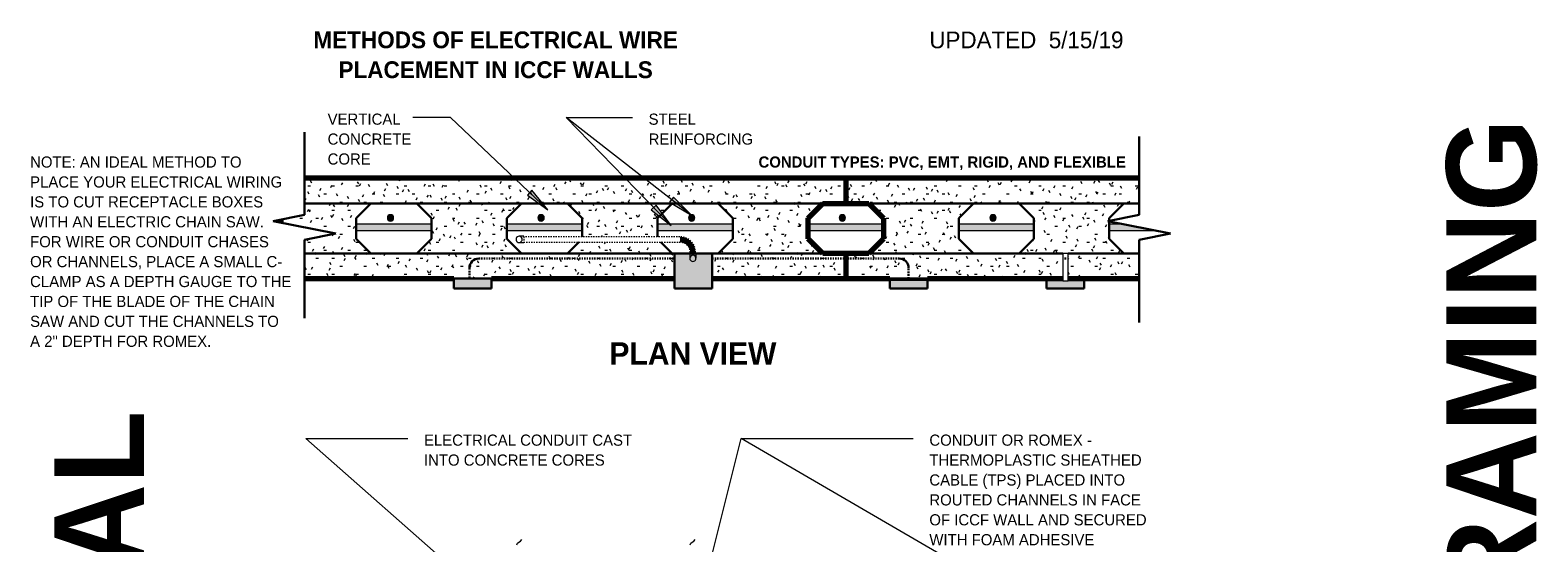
# Model space of a CAD drawing. Header units: inches. Extents: x 0 to 1121, y -57 to 386.
# Tile 15 of 24: x 436 to 556, y 327 to 368. Entities that reach past the tile are written whole.
import ezdxf

# ---------------------------------------------------------------- set-up
doc = ezdxf.new("R2010")
doc.units = ezdxf.units.IN
doc.header["$MEASUREMENT"] = 0
for name, pattern in [('DASH 1_32', [0.0625, 0.03125, -0.03125]), ('Dot 1_32_', [0.03125, 0, -0.03125]), ('Hidden 1_16_', [0.09375, 0.0625, -0.03125]), ('Hidden 1_8_', [0.1875, 0.125, -0.0625])]:
    doc.linetypes.add(name, pattern=pattern)
for name, color, linetype, lineweight in [('A-ANNO-TEXT', 2, 'Continuous', 9), ('A-DETL', 5, 'Continuous', 9), ('A-DETL-GENF', 3, 'Continuous', 9), ('A-DETL-HLIN', 3, 'Continuous', 70), ('A-DETL-MLIN', 3, 'Continuous', 30)]:
    doc.layers.add(name, color=color, linetype=linetype, lineweight=lineweight)
pattern_1 = [(0, (416.865, 0), (2.56, 0.64), [0.211, -1.709, 0.211, -1.709, -10.24]), (0, (416.865, 0), (2.56, 0.64), [-3.84, 0.211, -3.629, 0.211, -1.709, -4.48]), (0, (416.865, 0), (2.56, 0.64), [-9.6, 0.211, -1.069, 0.211, -2.989]), (120, (417.825, 0.32), (-1.8342563, 1.897025), [0.211, -1.709, 0.211, -1.709, -10.24]), (120, (417.825, 0.32), (-1.8342563, 1.897025), [-3.84, 0.211, -3.629, 0.211, -1.709, -4.48]), (120, (417.825, 0.32), (-1.8342563, 1.897025), [-9.6, 0.211, -1.069, 0.211, -2.989]), (240, (418.145, 1.6), (-0.7257437, -2.537025), [0.211, -1.709, 0.211, -1.709, -10.24]), (240, (418.145, 1.6), (-0.7257437, -2.537025), [-3.84, 0.211, -3.629, 0.211, -1.709, -4.48]), (240, (418.145, 1.6), (-0.7257437, -2.537025), [-9.6, 0.211, -1.069, 0.211, -2.989])]

# ---------------------------------------------------------------- blocks, each defined once
blk = doc.blocks.new('Reinf Bar Eleva_ ICCF WALL3')
at = {"layer": 'A-DETL-GENF'}
for points in [[(17.02, -0.5), (17.02, 0), (11.02, 0), (11.02, -0.5)], [(29.02, -0.5), (29.02, 0), (23.02, 0), (23.02, -0.5)], [(41.02, -0.5), (41.02, 0), (35.02, 0), (35.02, -0.5)], [(47.02, 0), (47.02, -0.5), (53.02, -0.5), (53.02, 0)], [(65.02, -0.5), (65.02, 0), (59.02, 0), (59.02, -0.5)], [(71.02, 0), (71.02, -0.5), (74.65, -0.5), (72.15, 0)]]:
    blk.add_hatch(color=256, dxfattribs=at).paths.add_polyline_path(points, flags=0)
for p, q in [((17.02, 0), (11.02, 0)), ((11.02, -0.5), (17.02, -0.5)), ((29.02, 0), (23.02, 0)), ((23.02, -0.5), (29.02, -0.5)), ((41.02, 0), (35.02, 0)), ((35.02, -0.5), (41.02, -0.5)), ((53.02, 0), (47.02, 0)), ((47.02, -0.5), (53.02, -0.5)), ((65.02, 0), (59.02, 0)), ((59.02, -0.5), (65.02, -0.5)), ((72.15, 0), (71.02, 0)), ((71.02, -0.5), (74.65, -0.5))]:
    blk.add_line(p, q, dxfattribs=at)
blk = doc.blocks.new('Reinf Bar Secti_ ICCF WALL3')
at = {"layer": 'A-DETL-GENF'}
h = blk.add_hatch(color=256, dxfattribs=at)
edge = h.paths.add_edge_path(flags=0)
edge.add_arc((0, 0), 0.25, 180, 360)
edge.add_arc((0, 0), 0.25, 0, 180)
for start, end in [(0, 180), (180, 0)]:
    blk.add_arc((0, 0), 0.25, start, end, dxfattribs=at)
blk = doc.blocks.new('Break Line2 - B_ ICCF WALL3')
at = {"layer": 'A-DETL-GENF', "lineweight": 30}
for p, q in [((0.5, 2.5), (-0.5, -2.5)), ((1, 0), (0.5, 2.5)), ((-1, 0), (-7.59, 0)), ((-0.5, -2.5), (-1, 0)), ((7.24, 0), (1, 0))]:
    blk.add_line(p, q, dxfattribs=at)

msp = doc.modelspace()

# ---------------------------------------------------------------- hatches: boundary and pattern name
at = {"layer": 'A-ANNO-TEXT'}
for points in [[(475.68516746, 354.86150741), (475.32272173, 354.47947184), (476.95486872, 353.29396531)], [(485.57642556, 353.67509813), (485.19921539, 353.30763307), (486.7834076, 352.05876776)], [(486.97593701, 354.31274158), (486.65225818, 353.89735008), (488.39170345, 352.87575344)]]:
    msp.add_hatch(color=7, dxfattribs=at).paths.add_polyline_path(points, flags=0)
at = {"layer": 'A-DETL-GENF'}
h = msp.add_hatch(dxfattribs=at)
h.set_pattern_fill('FP4_15', style=0, pattern_type=2)
h.set_pattern_definition(pattern_1)
h.paths.add_polyline_path([(500.69278165, 347.81170309), (500.69278165, 349.81170309), (498.86435453, 349.81170309), (497.69278165, 350.98327597), (497.69278165, 352.64013021), (498.86435453, 353.81170309), (500.69278165, 353.81170309), (500.69278165, 355.81170309), (457.57340099, 355.81170309), (457.57340099, 352.90692168), (455.69278165, 352.53079781), (455.69278165, 352.28304555), (460.07340099, 351.40692168), (457.57340099, 350.90692168), (457.57340099, 347.81170309), (487.05928624, 347.81170309), (487.05928624, 349.81170309), (486.86435453, 349.81170309), (485.96178854, 350.71426908), (479.42377477, 350.71426908), (478.52120878, 349.81170309), (474.86435453, 349.81170309), (473.69278165, 350.98327597), (473.69278165, 352.64013021), (474.86435453, 353.81170309), (478.52120878, 353.81170309), (479.69278165, 352.64013021), (479.69278165, 351.15176908), (485.69278165, 351.15176908), (485.69278165, 352.64013021), (486.86435453, 353.81170309), (490.52120878, 353.81170309), (491.69278165, 352.64013021), (491.69278165, 350.98327597), (490.52120878, 349.81170309), (490.05928624, 349.81170309), (490.05928624, 347.81170309)], flags=0)
h.paths.add_polyline_path([(462.86435453, 349.81170309), (461.69278165, 350.98327597), (461.69278165, 352.64013021), (462.86435453, 353.81170309), (466.52120878, 353.81170309), (467.69278165, 352.64013021), (467.69278165, 350.98327597), (466.52120878, 349.81170309)], flags=0)
h = msp.add_hatch(dxfattribs=at)
h.set_pattern_fill('FP4_15', style=0, pattern_type=2)
h.set_pattern_definition(pattern_1)
h.paths.add_polyline_path([(500.69278165, 355.81170309), (500.69278165, 353.81170309), (502.52120878, 353.81170309), (503.69278165, 352.64013021), (503.69278165, 350.98327597), (502.52120878, 349.81170309), (500.69278165, 349.81170309), (500.69278165, 347.81170309), (517.98650807, 347.81170309), (517.98650807, 349.81368152), (518.42400807, 349.81368152), (518.42400807, 347.81170309), (524.07340099, 347.81170309), (524.07340099, 349.81170309), (522.86435453, 349.81170309), (521.69278165, 350.98327597), (521.69278165, 352.38304555), (521.57340099, 352.40692168), (521.69278165, 352.43079781), (521.69278165, 352.64013021), (522.86435453, 353.81170309), (524.07340099, 353.81170309), (524.07340099, 355.81170309)], flags=0)
h.paths.add_polyline_path([(510.86435453, 349.81170309), (509.69278165, 350.98327597), (509.69278165, 352.64013021), (510.86435453, 353.81170309), (514.52120878, 353.81170309), (515.69278165, 352.64013021), (515.69278165, 350.98327597), (514.52120878, 349.81170309)], flags=0)
h = msp.add_hatch(color=7, dxfattribs=at)
edge = h.paths.add_edge_path(flags=0)
edge.add_arc((487.47885403, 349.89949271), 1.25, 360, 450)
edge.add_line((487.47885403, 351.14949271), (487.47885403, 350.71426908))
edge.add_arc((487.47885403, 349.89949271), 0.81477637, 0, 90, ccw=False)
edge.add_line((488.2936304, 349.89949271), (488.72885403, 349.89949271))
h = msp.add_hatch(color=7, dxfattribs=at)
h.paths.add_polyline_path([(490.05928624, 349.81368152), (487.05928624, 349.81368152), (487.05928624, 347.03045309), (490.05928624, 347.03045309)], flags=0)
edge = h.paths.add_edge_path(flags=0)
edge.add_line((488.26862055, 349.80140263), (488.76862055, 349.80140263))
edge.add_line((488.76862055, 349.80140263), (488.76862055, 349.43658107))
edge.add_arc((488.51862055, 349.43658107), 0.25, 0, 180)
edge.add_line((488.26862055, 349.43658107), (488.26862055, 349.80140263))
for points in [[(472.47581441, 347.81170309), (469.47581441, 347.81170309), (469.47581441, 347.03045309), (472.47581441, 347.03045309)], [(507.20059417, 347.72254923), (504.20059417, 347.72254923), (504.20059417, 347.03045309), (507.20059417, 347.03045309)], [(507.20525807, 347.81170309), (504.20525807, 347.81170309), (504.20525807, 347.72254923), (507.20525807, 347.72254923)], [(516.70059417, 347.72254923), (516.70059417, 347.03045309), (519.70059417, 347.03045309), (519.70059417, 347.72254923), (518.42400807, 347.72254923), (518.42400807, 347.63438198), (517.98650807, 347.63438198), (517.98650807, 347.72254923)]]:
    msp.add_hatch(color=7, dxfattribs=at).paths.add_polyline_path(points, flags=0)

# ---------------------------------------------------------------- linework, layer by layer
at = {"layer": 'A-ANNO-TEXT', "color": 7}
for p, q in [((467.98031214, 360.6517412), (466.20826901, 360.6517412)), ((469.19941211, 360.6517412), (467.98031214, 360.6517412)), ((476.95486872, 353.29396531), (469.19941211, 360.6517412)), ((478.41243092, 360.6517412), (483.70529535, 360.6517412)), ((488.39170345, 352.87575344), (478.41243092, 360.6517412)), ((478.41243092, 360.6517412), (483.70529535, 360.6517412)), ((486.7834076, 352.05876776), (478.41243092, 360.6517412)), ((475.68516746, 354.86150741), (475.32272173, 354.47947184)), ((475.32272173, 354.47947184), (476.95486872, 353.29396531)), ((476.95486872, 353.29396531), (475.68516746, 354.86150741)), ((485.57642556, 353.67509813), (485.19921539, 353.30763307)), ((485.19921539, 353.30763307), (486.7834076, 352.05876776)), ((486.7834076, 352.05876776), (485.57642556, 353.67509813)), ((486.97593701, 354.31274158), (486.65225818, 353.89735008)), ((486.65225818, 353.89735008), (488.39170345, 352.87575344)), ((488.39170345, 352.87575344), (486.97593701, 354.31274158)), ((457.67649205, 335.06357687), (465.80362266, 335.06357687)), ((474.57056667, 320.17973533), (457.67649205, 335.06357687)), ((488.58848823, 320.04691675), (492.37296495, 335.06357687)), ((492.37296495, 335.06357687), (506.07526745, 335.06357687)), ((518.19303363, 320.0413794), (492.37296495, 335.06357687)), ((492.37296495, 335.06357687), (506.07526745, 335.06357687))]:
    msp.add_line(p, q, dxfattribs=at)
at = {"layer": 'A-DETL', "lineweight": 30}
for p, q in [((461.69278165, 352.64013021), (462.86435453, 353.81170309)), ((462.86435453, 353.81170309), (466.52120878, 353.81170309)), ((466.52120878, 353.81170309), (467.69278165, 352.64013021)), ((473.69278165, 352.64013021), (474.86435453, 353.81170309)), ((474.86435453, 353.81170309), (478.52120878, 353.81170309)), ((478.52120878, 353.81170309), (479.69278165, 352.64013021)), ((485.69278165, 352.64013021), (486.86435453, 353.81170309)), ((486.86435453, 353.81170309), (490.52120878, 353.81170309)), ((490.52120878, 353.81170309), (491.69278165, 352.64013021)), ((509.69278165, 352.64013021), (510.86435453, 353.81170309)), ((510.86435453, 353.81170309), (514.52120878, 353.81170309)), ((514.52120878, 353.81170309), (515.69278165, 352.64013021)), ((521.69278165, 352.64013021), (522.86435453, 353.81170309)), ((522.86435453, 353.81170309), (524.07340099, 353.81170309)), ((461.69278165, 350.98327597), (461.69278165, 352.64013021)), ((467.69278165, 352.64013021), (467.69278165, 350.98327597)), ((473.69278165, 350.98327597), (473.69278165, 352.64013021)), ((479.69278165, 352.64013021), (479.69278165, 351.15176908)), ((485.69278165, 351.15176908), (485.69278165, 352.64013021)), ((491.69278165, 352.64013021), (491.69278165, 350.98327597)), ((509.69278165, 350.98327597), (509.69278165, 352.64013021)), ((515.69278165, 352.64013021), (515.69278165, 350.98327597)), ((521.69278165, 352.43079781), (521.69278165, 352.64013021)), ((521.69278165, 350.98327597), (521.69278165, 352.38304555)), ((462.86435453, 349.81170309), (461.69278165, 350.98327597)), ((467.69278165, 350.98327597), (466.52120878, 349.81170309)), ((474.86435453, 349.81170309), (473.69278165, 350.98327597)), ((491.69278165, 350.98327597), (490.52120878, 349.81170309)), ((510.86435453, 349.81170309), (509.69278165, 350.98327597)), ((515.69278165, 350.98327597), (514.52120878, 349.81170309)), ((522.86435453, 349.81170309), (521.69278165, 350.98327597)), ((466.52120878, 349.81170309), (462.86435453, 349.81170309)), ((478.52120878, 349.81170309), (474.86435453, 349.81170309)), ((479.42377477, 350.71426908), (478.52120878, 349.81170309)), ((486.86435453, 349.81170309), (485.96178854, 350.71426908)), ((487.05928624, 349.81170309), (486.86435453, 349.81170309)), ((490.05928624, 349.81368152), (487.05928624, 349.81368152)), ((487.05928624, 349.81368152), (487.05928624, 347.03045309)), ((490.05928624, 347.03045309), (490.05928624, 349.81368152)), ((490.52120878, 349.81170309), (490.05928624, 349.81170309)), ((514.52120878, 349.81170309), (510.86435453, 349.81170309)), ((524.07340099, 349.81170309), (522.86435453, 349.81170309)), ((518.13248936, 349.41368865), (518.26897069, 349.41368865)), ((472.47581441, 347.81170309), (469.47581441, 347.81170309)), ((469.47581441, 347.81170309), (469.47581441, 347.03045309)), ((472.47581441, 347.03045309), (472.47581441, 347.81170309)), ((507.20059417, 347.72254923), (504.20059417, 347.72254923)), ((504.20059417, 347.72254923), (504.20059417, 347.03045309)), ((507.20525807, 347.81170309), (504.20525807, 347.81170309)), ((504.20525807, 347.81170309), (504.20525807, 347.72254923)), ((507.20059417, 347.03045309), (507.20059417, 347.72254923)), ((507.20525807, 347.03045309), (507.20525807, 347.81170309)), ((517.98650807, 347.72254923), (516.70059417, 347.72254923)), ((516.70059417, 347.72254923), (516.70059417, 347.03045309)), ((519.70059417, 347.72254923), (518.42400807, 347.72254923)), ((519.70059417, 347.03045309), (519.70059417, 347.72254923)), ((469.47581441, 347.03045309), (472.47581441, 347.03045309)), ((487.05928624, 347.03045309), (490.05928624, 347.03045309)), ((504.20059417, 347.03045309), (507.20059417, 347.03045309)), ((507.20059417, 347.03045309), (507.20525807, 347.03045309)), ((516.70059417, 347.03045309), (519.70059417, 347.03045309))]:
    msp.add_line(p, q, dxfattribs=at)
at = {"layer": 'A-DETL', "lineweight": 70}
for p, q in [((497.69278165, 352.64013021), (498.86435453, 353.81170309)), ((498.86435453, 353.81170309), (500.69278165, 353.81170309)), ((500.69278165, 353.81170309), (502.52120878, 353.81170309)), ((502.52120878, 353.81170309), (503.69278165, 352.64013021)), ((455.69278165, 352.53079781), (455.69278165, 352.28304555)), ((497.69278165, 350.98327597), (497.69278165, 352.64013021)), ((503.69278165, 352.64013021), (503.69278165, 350.98327597)), ((498.86435453, 349.81170309), (497.69278165, 350.98327597)), ((503.69278165, 350.98327597), (502.52120878, 349.81170309)), ((500.69278165, 349.81170309), (498.86435453, 349.81170309)), ((502.52120878, 349.81170309), (500.69278165, 349.81170309))]:
    msp.add_line(p, q, dxfattribs=at)
at = {"layer": 'A-DETL'}
for p, q in [((475.03144244, 351.19191433), (474.66662087, 351.19191433)), ((475.03144244, 351.15176908), (475.03144244, 351.19191433)), ((474.66662087, 350.69191433), (475.03144244, 350.69191433)), ((475.03144244, 350.69191433), (475.03144244, 350.71426908)), ((488.76862055, 349.80140263), (488.26862055, 349.80140263)), ((488.26862055, 349.80140263), (488.26862055, 349.43658107)), ((488.76862055, 349.43658107), (488.76862055, 349.80140263)), ((518.42400807, 349.81368152), (517.98650807, 349.81368152)), ((517.98650807, 349.81368152), (517.98650807, 347.63438198)), ((518.42400807, 347.63438198), (518.42400807, 349.81368152)), ((517.98650807, 347.63438198), (518.42400807, 347.63438198))]:
    msp.add_line(p, q, dxfattribs=at)
at = {"layer": 'A-DETL', "linetype": 'DASH 1_32'}
msp.add_line((475.03144244, 351.15176908), (475.03144244, 350.71426908), dxfattribs=at)
at = {"layer": 'A-DETL', "linetype": 'Dot 1_32_'}
for p, q in [((487.47885403, 351.15176908), (475.03144244, 351.15176908)), ((475.03144244, 350.71426908), (487.47885403, 350.71426908))]:
    msp.add_line(p, q, dxfattribs=at)
at = {"layer": 'A-DETL', "linetype": 'Hidden 1_8_', "lineweight": 30}
for p, q in [((470.70525807, 348.66368865), (470.70525807, 347.81170309)), ((505.70525807, 347.81170309), (505.70525807, 348.66368865))]:
    msp.add_line(p, q, dxfattribs=at)
at = {"layer": 'A-DETL', "linetype": 'Hidden 1_16_', "lineweight": 30}
for p, q in [((486.95525807, 349.41368865), (471.45525807, 349.41368865)), ((504.95525807, 349.41368865), (490.05928624, 349.41368865))]:
    msp.add_line(p, q, dxfattribs=at)
at = {"layer": 'A-DETL'}
for centre, start, end in [((474.66934161, 350.93670309), 1.5780730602, 284.0664652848), ((474.66662087, 350.94191433), 270, 90), ((488.51862055, 349.43658107), 0, 180), ((488.51081059, 349.43670309), 0, 73.2208792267), ((488.51081059, 349.43670309), 147.349656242, 0)]:
    msp.add_arc(centre, 0.25, start, end, dxfattribs=at)
at = {"layer": 'A-DETL', "linetype": 'DASH 1_32'}
for radius, start in [(1.25, 360), (0.81477637, 0)]:
    msp.add_arc((487.47885403, 349.89949271), radius, start, 90, dxfattribs=at)
at = {"layer": 'A-DETL', "lineweight": 30}
for centre, start, end in [((471.45525807, 348.66368865), 90, 180), ((504.95525807, 348.66368865), 0, 90)]:
    msp.add_arc(centre, 0.75, start, end, dxfattribs=at)
at = {"layer": 'A-DETL'}
for points in [[(474.47582264, 326.6024901), (474.5413012, 326.77953856), (474.74772106, 326.81483696), (474.89206965, 327.01873711)], [(488.2840203, 326.6024901), (488.34949886, 326.77953856), (488.55591872, 326.81483696), (488.70026731, 327.01873711)]]:
    msp.add_open_spline(points, degree=3, dxfattribs=at)
at = {"layer": 'A-DETL-HLIN'}
for p, q in [((500.69278165, 355.81170309), (457.57340099, 355.81170309)), ((524.07340099, 355.81170309), (500.69278165, 355.81170309)), ((500.69278165, 355.81170309), (500.69278165, 353.81170309)), ((500.69278165, 349.81170309), (500.69278165, 347.81170309)), ((457.57340099, 347.81170309), (469.47581441, 347.81170309)), ((472.47581441, 347.81170309), (487.05928624, 347.81170309)), ((490.05928624, 347.81170309), (500.69278165, 347.81170309)), ((500.69278165, 347.81170309), (504.20525807, 347.81170309)), ((507.20525807, 347.81170309), (517.98650807, 347.81170309)), ((518.42400807, 347.81170309), (524.07340099, 347.81170309))]:
    msp.add_line(p, q, dxfattribs=at)
at = {"layer": 'A-DETL-MLIN'}
for p, q in [((457.57340099, 353.80972466), (500.69278165, 353.80972466)), ((502.52120878, 353.80972466), (497.41934161, 353.80972466)), ((500.69278165, 353.80972466), (524.07340099, 353.80972466)), ((457.57340099, 349.81368152), (487.05928624, 349.81368152)), ((490.05928624, 349.81368152), (500.69278165, 349.81368152)), ((502.52120878, 349.81368152), (500.16934161, 349.81368152)), ((500.69278165, 349.81368152), (517.98650807, 349.81368152)), ((518.42400807, 349.81368152), (524.07340099, 349.81368152))]:
    msp.add_line(p, q, dxfattribs=at)

# ---------------------------------------------------------------- block references
at = {"layer": 'A-DETL-GENF'}
for p, rotation in [((457.57340099, 351.90692168), 269.9999999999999), ((524.07340099, 351.90692168), 89.99999999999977)]:
    msp.add_blockref('Break Line2 - B_ ICCF WALL3', p, dxfattribs=dict(at, rotation=rotation))
for name, p in [('Reinf Bar Eleva_ ICCF WALL3', (450.66934161, 352.15692168)), ('Reinf Bar Secti_ ICCF WALL3', (464.41934161, 352.65692168)), ('Reinf Bar Secti_ ICCF WALL3', (476.41934161, 352.65692168)), ('Reinf Bar Secti_ ICCF WALL3', (488.41934161, 352.65692168)), ('Reinf Bar Secti_ ICCF WALL3', (500.41934161, 352.65692168)), ('Reinf Bar Secti_ ICCF WALL3', (512.41934161, 352.65692168))]:
    msp.add_blockref(name, p, dxfattribs=at)

# ---------------------------------------------------------------- texts
at = {"layer": 'A-ANNO-TEXT', "color": 7}
for s, insert, char_height, width, attachment_point, line_spacing_factor in [('\\fStylus BT|b0|i0|c0|p34|;UPDATED  5/15/19', (507.35526745, 367.51185658), 1.3341121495, 20.196, 1, 1.070803), ('\\fStylus BT|b1|i0|c0|p34|;METHODS OF ELECTRICAL WIRE\\PPLACEMENT IN ICCF WALLS', (472.79408094, 367.52120237), 1.3434579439, 33.948, 2, 1.063354), ('\\fStylus BT|b0|i0|c0|p34|;VERTICAL\\PCONCRETE\\PCORE', (459.40826901, 360.97130803), 0.8894080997, 7.62, 1, 1.070803), ('\\fStylus BT|b0|i0|c0|p34|;STEEL\\PREINFORCING', (484.98529535, 360.97130803), 0.8894080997, 9.588, 1, 1.070803), ('\\fStylus BT|b0|i0|c0|p34|;NOTE: AN IDEAL METHOD TO\\PPLACE YOUR ELECTRICAL WIRING\\PIS TO CUT RECEPTACLE BOXES\\PWITH AN ELECTRIC CHAIN SAW.\\PFOR WIRE OR CONDUIT CHASES\\POR CHANNELS, PLACE A SMALL C-\\PCLAMP AS A DEPTH GAUGE TO THE\\PTIP OF THE BLADE OF THE CHAIN\\PSAW AND CUT THE CHANNELS TO\\PA 2" DEPTH FOR ROMEX.', (435.70051525, 357.55352849), 0.8894080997, 24.912, 1, 1.070803), ('\\fStylus BT|b1|i0|c0|p34|;CONDUIT TYPES: PVC, EMT, RIGID, AND FLEXIBLE', (493.74165044, 357.55352849), 0.8894080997, 35.184, 1, 1.070803), ('\\fStylus BT|b1|i0|c0|p34|;PLAN VIEW', (481.86241678, 342.74335914), 1.7912772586, 15.264, 1, 1.063354), ('\\fStylus BT|b0|i0|c0|p34|;ELECTRICAL CONDUIT CAST\\PINTO CONCRETE CORES', (467.08362266, 335.3831437), 0.8894080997, 19.428, 1, 1.070803), ('\\fStylus BT|b0|i0|c0|p34|;CONDUIT OR ROMEX -\\PTHERMOPLASTIC SHEATHED\\PCABLE (TPS) PLACED INTO\\PROUTED CHANNELS IN FACE\\POF ICCF WALL AND SECURED\\PWITH FOAM ADHESIVE', (507.35526745, 335.3831437), 0.8894080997, 20.64, 1, 1.070803)]:
    msp.add_mtext(s, dxfattribs=dict(at, insert=insert, char_height=char_height, width=width, attachment_point=attachment_point, line_spacing_factor=line_spacing_factor))
at = {"layer": 'A-ANNO-TEXT', "color": 253, "char_height": 7.1651090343, "attachment_point": 1, "rotation": 90, "line_spacing_factor": 1.063354}
for s, insert, width in [('\\fStylus BT|b1|i0|c0|p34|;FRAMING', (548.54893974, 315.87991511), 52.416), ('\\fStylus BT|b1|i0|c0|p34|;ELECTRICAL', (437.62256573, 276.61935286), 66.24)]:
    msp.add_mtext(s, dxfattribs=dict(at, insert=insert, width=width))

doc.saveas('drawing.dxf')
